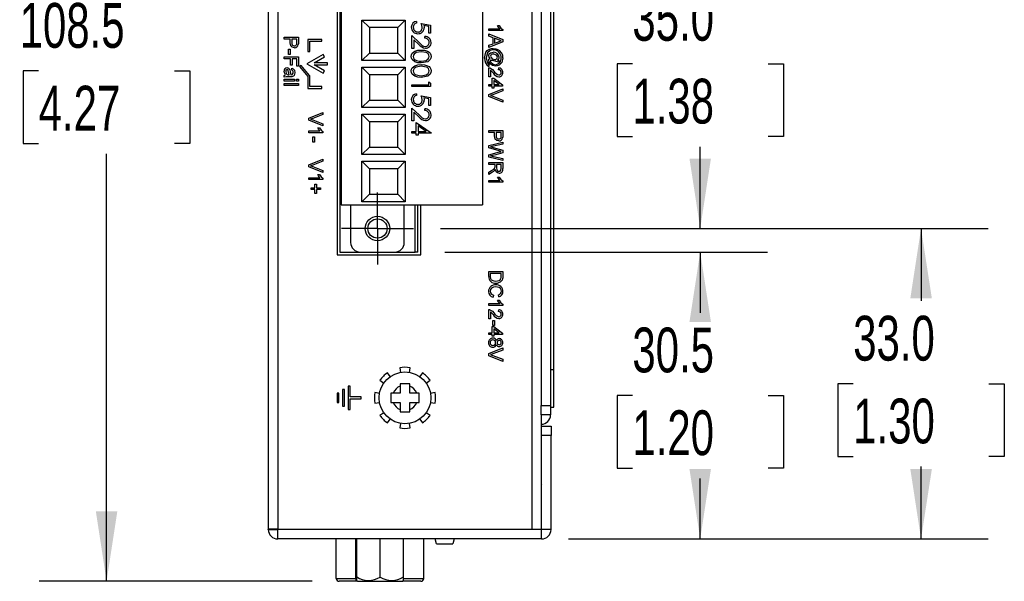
# Model space of a CAD drawing. Header units: millimetres. Extents: x 0 to 629, y 0 to 486.
# Tile 6 of 17: x 98 to 202, y 311 to 371. Entities that reach past the tile are written whole.
import ezdxf

# ---------------------------------------------------------------- set-up
doc = ezdxf.new("R2010")
doc.units = ezdxf.units.MM
doc.header["$LTSCALE"] = 2.25
doc.linetypes.add('CENTERX2', pattern=[20.32, 12.7, -2.54, 2.54, -2.54])
doc.layers.add('CENTER', color=40, linetype='CENTERX2')
doc.layers.add('DIMENSIONS', color=140, linetype='Continuous', lineweight=25)
doc.styles.add('SLDTEXTSTYLE0', font='TXT', dxfattribs={"width": 0.7})
doc.dimstyles.new('SLDDIMSTYLE1', dxfattribs={"dimtxt": 4.855518, "dimasz": 7.4295, "dimexe": 0, "dimexo": 0.0625, "dimgap": 1.213879, "dimtad": 0, "dimtih": 1, "dimtoh": 1, "dimrnd": 1e-09, "dimzin": 4, "dimdsep": 46, "dimtxsty": 'SLDTEXTSTYLE0', "dimsah": 1, "dimcen": 0.09, "dimadec": 0, "dimazin": 1, "dimtfac": 1, "dimtofl": 0, "dimtmove": 0, "dimatfit": 3, "dimfxl": 0, "dimfrac": 2, "dimtolj": 1, "dimtzin": 12, "dimarcsym": 0})
doc.dimstyles.new('SLDDIMSTYLE4', dxfattribs={"dimtxt": 4.855518, "dimasz": 7.4295, "dimexe": 0, "dimexo": 0.0625, "dimgap": 1.213879, "dimtad": 0, "dimtih": 1, "dimtoh": 1, "dimrnd": 1e-09, "dimzin": 12, "dimdsep": 46, "dimtxsty": 'SLDTEXTSTYLE0', "dimsah": 1, "dimcen": 0.09, "dimadec": 0, "dimazin": 3, "dimtfac": 1, "dimtofl": 0, "dimtmove": 0, "dimatfit": 3, "dimfxl": 0, "dimfrac": 2, "dimtolj": 1, "dimtzin": 12, "dimarcsym": 0})

# ---------------------------------------------------------------- blocks, each defined once
blk = doc.blocks.new('_D_17')
at = {"layer": 'DIMENSIONS'}
for p, q in [((121.14, 419.35), (99.66, 419.35)), ((106.81, 419.35), (106.81, 373.9)), ((99.59, 365.1), (97.96, 365.1)), ((97.96, 365.1), (97.96, 357.38)), ((114.02, 365.1), (115.65, 365.1)), ((115.65, 365.1), (115.65, 357.38)), ((97.96, 357.38), (99.59, 357.38)), ((115.65, 357.38), (114.02, 357.38)), ((106.81, 310.85), (106.81, 356.29)), ((128.67, 310.85), (99.66, 310.85))]:
    blk.add_line(p, q, dxfattribs=at)
for points in [[(106.81, 419.35), (105.67, 411.92), (107.95, 411.92)], [(106.81, 310.85), (107.95, 318.28), (105.67, 318.28)]]:
    blk.add_solid(points, dxfattribs=at)
at = {"layer": 'DIMENSIONS', "char_height": 4.762, "attachment_point": 1, "style": 'SLDTEXTSTYLE0'}
for s, insert in [('108.5', (97.57, 372.32)), ('4.27', (99.59, 363.52))]:
    blk.add_mtext(s, dxfattribs=dict(at, insert=insert))
blk = doc.blocks.new('_D_19')
at = {"layer": 'DIMENSIONS'}
for p, q in [((142.76, 345.85), (177.05, 345.85)), ((169.9, 345.85), (169.9, 339.4)), ((162.69, 330.6), (161.06, 330.6)), ((161.06, 330.6), (161.06, 322.88)), ((177.12, 330.6), (178.75, 330.6)), ((178.75, 330.6), (178.75, 322.88)), ((161.06, 322.88), (162.69, 322.88)), ((178.75, 322.88), (177.12, 322.88)), ((169.9, 315.35), (169.9, 321.79)), ((155.91, 315.35), (177.05, 315.35))]:
    blk.add_line(p, q, dxfattribs=at)
for points in [[(169.9, 345.85), (168.76, 338.42), (171.04, 338.42)], [(169.9, 315.35), (171.04, 322.78), (168.76, 322.78)]]:
    blk.add_solid(points, dxfattribs=at)
at = {"layer": 'DIMENSIONS', "char_height": 4.762, "attachment_point": 1, "style": 'SLDTEXTSTYLE0'}
for s, insert in [('30.5', (162.69, 337.82)), ('1.20', (162.69, 329.02))]:
    blk.add_mtext(s, dxfattribs=dict(at, insert=insert))
blk = doc.blocks.new('_D_20')
at = {"layer": 'DIMENSIONS'}
for p, q in [((142.3, 383.35), (177.05, 383.35)), ((169.9, 383.35), (169.9, 374.65)), ((162.69, 365.85), (161.06, 365.85)), ((161.06, 365.85), (161.06, 358.13)), ((177.12, 365.85), (178.75, 365.85)), ((178.75, 365.85), (178.75, 358.13)), ((161.06, 358.13), (162.69, 358.13)), ((178.75, 358.13), (177.12, 358.13)), ((169.9, 348.35), (169.9, 357.04)), ((142.3, 348.35), (177.05, 348.35))]:
    blk.add_line(p, q, dxfattribs=at)
for points in [[(169.9, 383.35), (168.76, 375.92), (171.04, 375.92)], [(169.9, 348.35), (171.04, 355.78), (168.76, 355.78)]]:
    blk.add_solid(points, dxfattribs=at)
at = {"layer": 'DIMENSIONS', "char_height": 4.762, "attachment_point": 1, "style": 'SLDTEXTSTYLE0'}
for s, insert in [('35.0', (162.69, 373.07)), ('1.38', (162.69, 364.27))]:
    blk.add_mtext(s, dxfattribs=dict(at, insert=insert))
blk = doc.blocks.new('_D_21')
at = {"layer": 'DIMENSIONS'}
for p, q in [((142.3, 348.35), (200.52, 348.35)), ((193.37, 348.35), (193.37, 340.65)), ((186.16, 331.85), (184.53, 331.85)), ((184.53, 331.85), (184.53, 324.13)), ((200.59, 331.85), (202.22, 331.85)), ((202.22, 331.85), (202.22, 324.13)), ((184.53, 324.13), (186.16, 324.13)), ((202.22, 324.13), (200.59, 324.13)), ((193.37, 315.35), (193.37, 323.04)), ((155.91, 315.35), (200.52, 315.35))]:
    blk.add_line(p, q, dxfattribs=at)
for points in [[(193.37, 348.35), (192.23, 340.92), (194.52, 340.92)], [(193.37, 315.35), (194.52, 322.78), (192.23, 322.78)]]:
    blk.add_solid(points, dxfattribs=at)
at = {"layer": 'DIMENSIONS', "char_height": 4.762, "attachment_point": 1, "style": 'SLDTEXTSTYLE0'}
for s, insert in [('33.0', (186.16, 339.07)), ('1.30', (186.16, 330.27))]:
    blk.add_mtext(s, dxfattribs=dict(at, insert=insert))
blk = doc.blocks.new('SW_CENTERMARKSYMBOL_11')
at = {"layer": 'CENTER', "color": 0}
for p, q in [((0, 2.54), (0, 3.84)), ((0, 0), (0, 2.54)), ((-2.54, 0), (-3.84, 0)), ((0, 0), (-2.54, 0)), ((0, 0), (0, -2.54)), ((0, 0), (2.54, 0)), ((2.54, 0), (3.84, 0)), ((0, -2.54), (0, -3.84))]:
    blk.add_line(p, q, dxfattribs=at)

msp = doc.modelspace()

# ---------------------------------------------------------------- linework, layer by layer
for p, q in [((153.999, 409.348), (153.999, 329.548)), ((154.349, 333.348), (154.349, 403.848)), ((123.999, 397.148), (123.999, 316.398)), ((124.999, 388.098), (124.999, 316.398)), ((152.999, 388.098), (152.999, 329.548)), ((131.299, 386.548), (131.299, 345.548)), ((151.999, 387.098), (151.999, 316.398)), ((131.599, 385.848), (131.599, 345.848)), ((131.749, 380.848), (131.749, 350.848)), ((146.749, 380.848), (146.749, 350.848)), ((133.949, 370.498), (138.549, 370.498)), ((133.949, 366.198), (133.949, 370.498)), ((133.949, 370.498), (134.749, 369.698)), ((137.749, 369.698), (138.549, 370.498)), ((138.549, 370.498), (138.549, 366.198)), ((137.749, 369.698), (134.749, 369.698)), ((134.749, 369.698), (134.749, 366.998)), ((137.749, 366.998), (137.749, 369.698)), ((139.762, 370.361), (139.762, 370.181)), ((140.249, 370.156), (141.249, 369.951)), ((141.044, 369.81), (140.518, 369.918)), ((141.044, 369.13), (141.044, 369.81)), ((141.249, 369.951), (141.249, 369.13)), ((147.419, 369.571), (148.588, 369.571)), ((147.419, 369.379), (147.419, 369.571)), ((148.367, 369.917), (148.544, 369.917)), ((148.919, 369.503), (148.919, 369.379)), ((125.699, 368.675), (127.199, 368.675)), ((125.699, 368.464), (125.699, 368.675)), ((126.314, 368.464), (125.699, 368.464)), ((126.314, 368.096), (126.314, 368.464)), ((126.487, 368.464), (126.487, 368.102)), ((127.026, 368.464), (126.487, 368.464)), ((127.026, 368.105), (127.026, 368.464)), ((127.199, 368.675), (127.199, 368.124)), ((129.699, 368.448), (128.199, 368.448)), ((128.199, 368.448), (128.199, 367.148)), ((129.699, 368.248), (129.699, 368.448)), ((139.249, 368.848), (140.077, 368.073)), ((139.249, 367.489), (139.249, 368.848)), ((139.454, 368.42), (139.454, 367.489)), ((139.988, 367.919), (139.454, 368.42)), ((140.634, 368.592), (140.634, 368.771)), ((141.249, 369.13), (141.044, 369.13)), ((148.919, 369.379), (147.419, 369.379)), ((147.419, 369.026), (148.919, 368.431)), ((147.419, 368.802), (147.419, 369.026)), ((147.881, 368.631), (147.419, 368.802)), ((147.881, 367.992), (147.881, 368.631)), ((148.054, 368.568), (148.054, 368.056)), ((148.469, 368.414), (148.054, 368.568)), ((148.919, 368.431), (148.919, 368.192)), ((126.141, 367.406), (126.314, 367.406)), ((126.141, 366.848), (126.141, 367.406)), ((126.314, 367.406), (126.314, 366.848)), ((128.399, 367.148), (128.399, 368.248)), ((128.399, 368.248), (129.699, 368.248)), ((139.454, 367.489), (139.249, 367.489)), ((148.919, 368.192), (147.419, 367.597)), ((147.419, 367.821), (147.881, 367.992)), ((147.419, 367.597), (147.419, 367.821)), ((148.054, 368.056), (148.448, 368.201)), ((125.699, 366.598), (127.199, 366.598)), ((125.699, 366.387), (125.699, 366.598)), ((126.372, 366.387), (125.699, 366.387)), ((126.314, 366.848), (126.141, 366.848)), ((126.372, 365.714), (126.372, 366.387)), ((126.545, 366.387), (126.545, 365.714)), ((127.026, 366.387), (126.545, 366.387)), ((127.026, 365.598), (127.026, 366.387)), ((127.199, 366.598), (127.199, 365.598)), ((129.831, 366.848), (128.099, 365.848)), ((128.199, 367.148), (128.399, 367.148)), ((128.872, 365.948), (129.981, 366.588)), ((129.981, 366.588), (129.831, 366.848)), ((133.949, 366.198), (134.749, 366.998)), ((134.749, 366.998), (137.749, 366.998)), ((137.749, 366.998), (138.549, 366.198)), ((148.346, 366.26), (148.515, 366.225)), ((126.545, 365.714), (126.372, 365.714)), ((126.468, 365.214), (126.487, 365.406)), ((127.199, 365.598), (127.026, 365.598)), ((127.476, 365.685), (127.322, 365.556)), ((127.322, 365.556), (128.199, 364.512)), ((128.376, 364.612), (127.476, 365.685)), ((128.099, 365.848), (129.831, 364.848)), ((130.299, 365.948), (128.872, 365.948)), ((129.981, 365.108), (128.872, 365.748)), ((128.872, 365.748), (130.299, 365.748)), ((130.299, 365.748), (130.299, 365.948)), ((138.549, 366.198), (133.949, 366.198)), ((133.949, 365.498), (138.549, 365.498)), ((133.949, 361.198), (133.949, 365.498)), ((133.949, 365.498), (134.749, 364.698)), ((137.749, 364.698), (138.549, 365.498)), ((138.549, 365.498), (138.549, 361.198)), ((147.419, 364.456), (147.419, 365.437)), ((147.438, 365.764), (147.438, 365.571)), ((148.515, 366.033), (147.821, 366.192)), ((148.477, 365.225), (148.496, 365.417)), ((148.515, 366.225), (148.515, 366.033)), ((125.699, 364.425), (125.699, 364.617)), ((125.699, 364.214), (126.795, 364.214)), ((125.699, 364.021), (125.699, 364.214)), ((126.162, 364.695), (126.218, 364.694)), ((126.41, 364.483), (126.175, 364.483)), ((126.795, 364.214), (126.795, 364.021)), ((127.007, 364.214), (127.199, 364.214)), ((127.007, 364.021), (127.007, 364.214)), ((127.199, 364.214), (127.199, 364.021)), ((128.199, 364.512), (128.199, 363.248)), ((128.399, 364.585), (128.376, 364.612)), ((128.399, 363.448), (128.399, 364.585)), ((129.831, 364.848), (129.981, 365.108)), ((134.749, 364.698), (134.749, 361.998)), ((137.749, 364.698), (134.749, 364.698)), ((137.749, 361.998), (137.749, 364.698)), ((147.611, 364.456), (147.419, 364.456)), ((147.611, 365.19), (147.611, 364.456)), ((147.784, 364.321), (147.977, 364.321)), ((147.784, 363.667), (147.784, 364.321)), ((147.977, 364.321), (148.9, 363.61)), ((126.795, 364.021), (125.699, 364.021)), ((125.699, 363.752), (127.199, 363.752)), ((125.699, 363.56), (125.699, 363.752)), ((127.199, 363.56), (125.699, 363.56)), ((127.199, 364.021), (127.007, 364.021)), ((127.199, 363.752), (127.199, 363.56)), ((128.199, 363.248), (129.699, 363.248)), ((129.699, 363.448), (128.399, 363.448)), ((129.699, 363.248), (129.699, 363.448)), ((139.249, 363.617), (141.044, 363.617)), ((139.249, 363.438), (139.249, 363.617)), ((141.249, 363.438), (139.249, 363.438)), ((141.044, 363.617), (141.044, 363.925)), ((141.044, 363.925), (141.249, 363.808)), ((141.249, 363.808), (141.249, 363.438)), ((147.419, 363.667), (147.784, 363.667)), ((147.419, 363.475), (147.419, 363.667)), ((147.784, 363.475), (147.419, 363.475)), ((147.419, 362.599), (148.919, 363.204)), ((147.784, 363.283), (147.784, 363.475)), ((147.977, 363.283), (147.784, 363.283)), ((148.517, 363.667), (147.977, 364.084)), ((147.977, 364.084), (147.977, 363.667)), ((147.977, 363.667), (148.517, 363.667)), ((147.977, 363.475), (147.977, 363.283)), ((148.9, 363.475), (147.977, 363.475)), ((148.9, 363.61), (148.9, 363.475)), ((148.919, 363.204), (148.919, 362.975)), ((139.762, 362.669), (139.762, 362.489)), ((140.249, 362.464), (141.249, 362.258)), ((141.044, 362.118), (140.518, 362.226)), ((141.044, 361.438), (141.044, 362.118)), ((141.249, 362.258), (141.249, 361.438)), ((147.419, 362.37), (147.419, 362.599)), ((148.919, 361.765), (147.419, 362.37)), ((148.919, 362.975), (147.844, 362.567)), ((147.844, 362.403), (148.919, 361.994)), ((133.949, 361.198), (134.749, 361.998)), ((138.549, 361.198), (133.949, 361.198)), ((134.749, 361.998), (137.749, 361.998)), ((137.749, 361.998), (138.549, 361.198)), ((139.249, 361.156), (140.077, 360.38)), ((139.249, 359.797), (139.249, 361.156)), ((140.634, 360.899), (140.634, 361.079)), ((141.249, 361.438), (141.044, 361.438)), ((148.919, 361.994), (148.919, 361.765)), ((128.299, 360.088), (129.799, 360.693)), ((128.299, 359.859), (128.299, 360.088)), ((129.799, 360.464), (128.724, 360.055)), ((129.799, 360.693), (129.799, 360.464)), ((133.949, 360.498), (138.549, 360.498)), ((133.949, 356.198), (133.949, 360.498)), ((133.949, 360.498), (134.749, 359.698)), ((137.749, 359.698), (138.549, 360.498)), ((138.549, 360.498), (138.549, 356.198)), ((139.454, 360.728), (139.454, 359.797)), ((139.988, 360.227), (139.454, 360.728)), ((129.799, 359.254), (128.299, 359.859)), ((128.724, 359.892), (129.799, 359.483)), ((129.247, 359.06), (129.424, 359.06)), ((129.799, 359.483), (129.799, 359.254)), ((134.749, 359.698), (134.749, 356.998)), ((137.749, 359.698), (134.749, 359.698)), ((137.749, 356.998), (137.749, 359.698)), ((139.454, 359.797), (139.249, 359.797)), ((139.711, 358.669), (139.711, 359.617)), ((139.711, 359.617), (141.3, 358.526)), ((140.784, 358.669), (139.916, 359.265)), ((139.916, 359.265), (139.916, 358.669)), ((128.299, 358.714), (129.468, 358.714)), ((128.299, 358.521), (128.299, 358.714)), ((129.799, 358.521), (128.299, 358.521)), ((128.741, 358.079), (128.914, 358.079)), ((128.741, 357.521), (128.741, 358.079)), ((128.914, 358.079), (128.914, 357.521)), ((129.799, 358.645), (129.799, 358.521)), ((139.249, 358.669), (139.711, 358.669)), ((139.249, 358.489), (139.249, 358.669)), ((139.711, 358.489), (139.249, 358.489)), ((139.711, 358.258), (139.711, 358.489)), ((139.916, 358.258), (139.711, 358.258)), ((139.916, 358.669), (140.784, 358.669)), ((139.916, 358.489), (139.916, 358.258)), ((141.3, 358.489), (139.916, 358.489)), ((141.3, 358.526), (141.3, 358.489)), ((147.419, 358.775), (148.919, 358.775)), ((147.419, 358.564), (147.419, 358.775)), ((148.034, 358.564), (147.419, 358.564)), ((148.034, 358.196), (148.034, 358.564)), ((148.207, 358.564), (148.207, 358.202)), ((148.746, 358.564), (148.207, 358.564)), ((148.746, 358.205), (148.746, 358.564)), ((148.919, 358.775), (148.919, 358.224)), ((128.914, 357.521), (128.741, 357.521)), ((133.949, 356.198), (134.749, 356.998)), ((134.749, 356.998), (137.749, 356.998)), ((137.749, 356.998), (138.549, 356.198)), ((147.419, 357.167), (148.919, 357.544)), ((147.419, 356.916), (147.419, 357.167)), ((148.541, 356.591), (147.419, 356.916)), ((147.895, 356.957), (148.919, 356.661)), ((148.919, 357.326), (147.932, 357.103)), ((148.919, 357.544), (148.919, 357.326)), ((138.549, 356.198), (133.949, 356.198)), ((147.419, 356.174), (148.565, 356.488)), ((147.419, 355.942), (147.419, 356.174)), ((148.919, 355.564), (147.419, 355.942)), ((147.938, 356.003), (148.919, 355.782)), ((148.919, 356.407), (148.167, 356.192)), ((148.919, 356.661), (148.919, 356.407)), ((128.299, 355.126), (129.799, 355.731)), ((128.299, 354.897), (128.299, 355.126)), ((129.799, 354.292), (128.299, 354.897)), ((129.799, 355.502), (128.724, 355.094)), ((128.724, 354.93), (129.799, 354.521)), ((129.799, 355.731), (129.799, 355.502)), ((133.949, 355.498), (138.549, 355.498)), ((133.949, 351.198), (133.949, 355.498)), ((133.949, 355.498), (134.749, 354.698)), ((137.749, 354.698), (138.549, 355.498)), ((138.549, 355.498), (138.549, 351.198)), ((147.419, 355.371), (148.919, 355.371)), ((147.419, 355.16), (147.419, 355.371)), ((148.092, 355.16), (147.419, 355.16)), ((148.092, 354.943), (148.092, 355.16)), ((148.265, 355.16), (148.265, 354.758)), ((148.746, 355.16), (148.265, 355.16)), ((148.746, 354.713), (148.746, 355.16)), ((148.919, 355.782), (148.919, 355.564)), ((148.919, 355.371), (148.919, 354.72)), ((128.299, 353.752), (129.468, 353.752)), ((128.299, 353.56), (128.299, 353.752)), ((129.247, 354.098), (129.424, 354.098)), ((129.799, 354.521), (129.799, 354.292)), ((137.749, 354.698), (134.749, 354.698)), ((134.749, 354.698), (134.749, 351.998)), ((137.749, 351.998), (137.749, 354.698)), ((147.419, 354.337), (147.736, 354.524)), ((147.833, 354.341), (147.419, 354.094)), ((147.419, 354.094), (147.419, 354.337)), ((148.367, 353.814), (148.544, 353.814)), ((129.799, 353.56), (128.299, 353.56)), ((128.549, 352.656), (128.953, 352.656)), ((128.549, 352.483), (128.549, 352.656)), ((128.953, 353.06), (129.126, 353.06)), ((128.953, 352.656), (128.953, 353.06)), ((129.126, 353.06), (129.126, 352.656)), ((129.126, 352.656), (129.53, 352.656)), ((129.53, 352.656), (129.53, 352.483)), ((129.799, 353.683), (129.799, 353.56)), ((147.419, 353.467), (148.588, 353.467)), ((147.419, 353.275), (147.419, 353.467)), ((148.919, 353.275), (147.419, 353.275)), ((148.919, 353.399), (148.919, 353.275)), ((128.953, 352.483), (128.549, 352.483)), ((128.953, 352.079), (128.953, 352.483)), ((129.126, 352.079), (128.953, 352.079)), ((129.126, 352.483), (129.126, 352.079)), ((129.53, 352.483), (129.126, 352.483)), ((133.949, 351.198), (134.749, 351.998)), ((134.749, 351.998), (137.749, 351.998)), ((137.749, 351.998), (138.549, 351.198)), ((131.749, 350.848), (146.749, 350.848)), ((132.749, 350.848), (132.749, 346.848)), ((138.549, 351.198), (133.949, 351.198)), ((138.449, 346.848), (138.449, 350.848)), ((139.599, 345.848), (139.599, 350.848)), ((139.899, 345.848), (139.899, 350.848)), ((140.219, 345.548), (140.219, 350.848)), ((131.299, 345.548), (140.219, 345.548)), ((131.599, 345.848), (133.749, 345.848)), ((133.749, 345.848), (137.449, 345.848)), ((137.449, 345.848), (139.599, 345.848)), ((139.899, 345.848), (139.599, 345.848)), ((147.419, 343.775), (148.919, 343.775)), ((147.419, 343.238), (147.419, 343.775)), ((147.592, 343.564), (147.592, 343.254)), ((148.746, 343.564), (147.592, 343.564)), ((148.746, 343.259), (148.746, 343.564)), ((148.919, 343.775), (148.919, 343.262)), ((147.948, 341.256), (147.899, 341.044)), ((148.502, 341.083), (148.457, 341.294)), ((147.419, 340.371), (148.588, 340.371)), ((147.419, 340.179), (147.419, 340.371)), ((148.919, 340.179), (147.419, 340.179)), ((148.367, 340.717), (148.544, 340.717)), ((148.919, 340.303), (148.919, 340.179)), ((147.419, 338.756), (147.419, 339.737)), ((147.611, 339.49), (147.611, 338.756)), ((148.477, 339.525), (148.496, 339.717)), ((147.611, 338.756), (147.419, 338.756)), ((147.861, 338.583), (148.034, 338.583)), ((147.861, 338.025), (147.861, 338.583)), ((148.034, 338.025), (147.861, 338.025)), ((148.034, 338.583), (148.034, 338.025)), ((147.419, 337.275), (147.784, 337.275)), ((147.419, 337.083), (147.419, 337.275)), ((147.784, 337.083), (147.419, 337.083)), ((147.784, 337.929), (147.977, 337.929)), ((147.784, 337.275), (147.784, 337.929)), ((147.784, 336.89), (147.784, 337.083)), ((147.977, 337.929), (148.9, 337.217)), ((148.517, 337.275), (147.977, 337.692)), ((147.977, 337.692), (147.977, 337.275)), ((147.977, 337.275), (148.517, 337.275)), ((147.977, 337.083), (147.977, 336.89)), ((148.9, 337.083), (147.977, 337.083)), ((148.9, 337.217), (148.9, 337.083)), ((147.977, 336.89), (147.784, 336.89)), ((147.419, 335.053), (148.919, 335.658)), ((147.419, 334.824), (147.419, 335.053)), ((148.919, 335.429), (147.844, 335.021)), ((148.919, 335.658), (148.919, 335.429)), ((148.919, 334.219), (147.419, 334.824)), ((147.844, 334.857), (148.919, 334.448)), ((148.919, 334.448), (148.919, 334.219)), ((136.947, 332.601), (136.66, 333.01)), ((137.96, 333.549), (138.046, 333.056)), ((139.002, 333.056), (139.088, 333.549)), ((140.388, 333.01), (140.101, 332.601)), ((153.999, 333.348), (154.349, 333.348)), ((154.349, 329.348), (154.349, 333.348)), ((135.862, 332.212), (136.271, 331.925)), ((139.024, 331.848), (138.024, 331.848)), ((138.024, 331.848), (138.024, 331.602)), ((139.024, 331.602), (139.024, 331.848)), ((140.777, 331.925), (141.186, 332.212)), ((131.499, 330.848), (131.299, 330.848)), ((131.299, 330.848), (131.299, 329.848)), ((131.499, 329.848), (131.499, 330.848)), ((132.099, 331.223), (131.899, 331.223)), ((131.899, 331.223), (131.899, 329.473)), ((132.099, 329.473), (132.099, 331.223)), ((132.699, 331.598), (132.499, 331.598)), ((132.499, 331.598), (132.499, 329.098)), ((132.699, 330.448), (132.699, 331.598)), ((135.816, 330.826), (135.323, 330.913)), ((137.27, 330.848), (137.024, 330.848)), ((137.024, 330.848), (137.024, 329.848)), ((138.024, 330.848), (137.27, 330.848)), ((138.024, 331.602), (138.024, 330.848)), ((139.024, 330.848), (139.024, 331.602)), ((139.778, 330.848), (139.024, 330.848)), ((140.024, 330.848), (139.778, 330.848)), ((140.024, 329.848), (140.024, 330.848)), ((141.725, 330.913), (141.232, 330.826)), ((131.299, 329.848), (131.499, 329.848)), ((133.849, 330.448), (132.699, 330.448)), ((132.699, 329.098), (132.699, 330.248)), ((132.699, 330.248), (133.849, 330.248)), ((133.849, 330.248), (133.849, 330.448)), ((135.323, 329.784), (135.816, 329.871)), ((137.024, 329.848), (137.27, 329.848)), ((137.27, 329.848), (138.024, 329.848)), ((138.024, 329.848), (138.024, 329.094)), ((139.024, 329.094), (139.024, 329.848)), ((139.024, 329.848), (139.778, 329.848)), ((139.778, 329.848), (140.024, 329.848)), ((141.232, 329.871), (141.725, 329.784)), ((131.899, 329.473), (132.099, 329.473)), ((132.499, 329.098), (132.699, 329.098)), ((136.271, 328.771), (135.862, 328.484)), ((138.024, 329.094), (138.024, 328.848)), ((138.024, 328.848), (139.024, 328.848)), ((139.024, 328.848), (139.024, 329.094)), ((141.186, 328.484), (140.777, 328.771)), ((152.999, 329.548), (153.999, 329.548)), ((152.999, 328.548), (152.999, 329.548)), ((153.999, 329.548), (153.999, 328.548)), ((153.999, 329.348), (154.349, 329.348)), ((136.66, 327.686), (136.947, 328.095)), ((138.046, 327.64), (137.96, 327.148)), ((139.088, 327.148), (139.002, 327.64)), ((140.101, 328.095), (140.388, 327.686)), ((152.999, 328.548), (152.999, 316.398)), ((153.999, 328.548), (152.999, 328.548)), ((153.049, 327.348), (154.049, 327.348)), ((153.049, 326.348), (153.049, 327.348)), ((154.049, 327.348), (154.049, 326.348)), ((154.049, 326.348), (153.049, 326.348)), ((153.049, 316.348), (153.049, 326.348)), ((154.049, 316.348), (154.049, 326.348)), ((153.049, 324.548), (152.999, 324.498)), ((152.999, 321.198), (153.049, 321.148)), ((124.999, 316.398), (123.999, 316.398)), ((123.999, 316.348), (123.999, 316.398)), ((123.999, 316.348), (124.999, 316.348)), ((124.999, 316.398), (151.999, 316.398)), ((124.999, 316.348), (124.999, 316.398)), ((124.999, 315.348), (124.999, 316.348)), ((153.049, 316.348), (124.999, 316.348)), ((151.999, 316.398), (152.999, 316.398)), ((152.999, 316.348), (152.999, 316.398)), ((154.049, 316.348), (153.049, 316.348)), ((153.049, 315.348), (153.049, 316.348)), ((153.049, 315.348), (124.999, 315.348)), ((131.224, 311.148), (131.224, 315.348)), ((133.29, 311.148), (133.29, 315.348)), ((133.394, 311.32), (133.394, 315.348)), ((135.874, 311.296), (135.874, 315.348)), ((138.354, 311.32), (138.354, 315.348)), ((140.524, 311.148), (140.524, 315.348)), ((141.883, 314.848), (141.749, 315.348)), ((143.749, 315.348), (143.615, 314.848)), ((141.883, 314.848), (143.615, 314.848)), ((131.224, 311.148), (133.29, 311.148)), ((133.342, 310.848), (131.524, 310.848)), ((133.29, 311.148), (133.394, 311.148)), ((133.474, 310.848), (133.342, 310.848)), ((133.394, 310.938), (133.394, 311.32)), ((133.394, 310.928), (133.474, 310.848)), ((133.474, 310.848), (138.274, 310.848)), ((138.274, 310.848), (138.354, 310.928)), ((140.224, 310.848), (138.274, 310.848)), ((138.354, 310.938), (138.354, 311.32)), ((138.356, 311.148), (140.524, 311.148))]:
    msp.add_line(p, q)
at = {"flags": 128}
for points in [[(140.352, 369.715), (140.313, 369.966), (140.249, 370.156)], [(140.518, 369.918), (140.548, 369.788), (140.557, 369.683)], [(148.588, 369.571), (148.449, 369.756), (148.367, 369.917)], [(148.544, 369.917), (148.723, 369.655), (148.919, 369.503)], [(148.746, 368.312), (148.587, 368.36), (148.469, 368.414)], [(126.768, 367.56), (126.55, 367.607), (126.384, 367.753), (126.314, 368.096)], [(127.013, 367.933), (127.024, 368.029), (127.026, 368.105)], [(127.199, 368.124), (127.196, 367.999), (127.185, 367.902)], [(139.198, 366.641), (139.223, 366.814), (139.298, 366.971), (139.564, 367.192), (139.899, 367.288), (140.248, 367.31)], [(140.248, 367.31), (140.598, 367.289), (140.934, 367.194), (141.081, 367.1), (141.199, 366.971), (141.275, 366.814), (141.3, 366.641)], [(146.977, 366.467), (147.118, 367.077), (147.272, 367.272), (147.478, 367.409)], [(147.912, 367.34), (147.561, 367.265), (147.299, 367.021), (147.169, 366.473)], [(147.478, 367.409), (147.707, 367.478), (147.894, 367.494)], [(147.894, 367.494), (148.165, 367.462), (148.368, 367.392)], [(148.448, 368.201), (148.615, 368.263), (148.746, 368.312)], [(140.248, 365.951), (139.897, 365.975), (139.562, 366.08), (139.298, 366.308), (139.223, 366.467), (139.198, 366.641)], [(140.249, 367.13), (139.709, 367.053), (139.492, 366.89), (139.427, 366.77), (139.403, 366.635)], [(141.3, 366.641), (141.275, 366.467), (141.2, 366.308), (140.935, 366.081), (140.248, 365.951)], [(141.095, 366.635), (141.072, 366.77), (141.006, 366.89), (140.909, 366.986), (140.789, 367.053), (140.249, 367.13)], [(140.249, 366.13), (140.787, 366.219), (141.005, 366.38), (141.071, 366.5), (141.095, 366.635)], [(147.169, 366.473), (147.242, 366.043), (147.438, 365.764)], [(147.419, 366.726), (147.471, 366.899), (147.604, 367.021), (147.88, 367.09)], [(147.589, 366.417), (147.46, 366.573), (147.419, 366.726)], [(147.419, 366.221), (147.44, 366.334), (147.465, 366.371), (147.502, 366.398)], [(147.502, 366.398), (147.55, 366.412), (147.589, 366.417)], [(147.611, 366.685), (147.673, 366.517), (147.806, 366.397), (148.078, 366.321)], [(148.342, 366.552), (148.315, 366.666), (148.242, 366.759), (148.146, 366.827), (147.879, 366.898)], [(148.938, 366.482), (148.814, 365.988), (148.528, 365.709)], [(126, 365.233), (125.948, 365.222), (125.905, 365.191), (125.875, 365.146), (125.853, 365.022)], [(126.158, 364.984), (126.125, 365.143), (126.105, 365.179), (126.076, 365.207), (126.04, 365.226), (126, 365.233)], [(126.487, 365.406), (126.655, 365.335), (126.765, 365.191), (126.814, 364.909)], [(139.198, 365.103), (139.223, 365.275), (139.298, 365.432), (139.564, 365.654), (139.899, 365.75), (140.248, 365.771)], [(140.249, 365.592), (139.709, 365.515), (139.492, 365.352), (139.427, 365.231), (139.403, 365.097)], [(139.746, 366.206), (140.025, 366.143), (140.249, 366.13)], [(140.248, 365.771), (140.598, 365.75), (140.934, 365.655), (141.081, 365.561), (141.199, 365.433), (141.275, 365.275), (141.3, 365.103)], [(141.095, 365.097), (141.072, 365.231), (141.006, 365.352), (140.909, 365.448), (140.789, 365.515), (140.249, 365.592)], [(147.624, 365.817), (147.465, 366.022), (147.419, 366.221)], [(147.419, 365.437), (147.495, 365.431), (147.552, 365.416)], [(147.552, 365.416), (147.816, 365.253), (147.98, 365.071)], [(147.592, 366.154), (147.617, 366.072), (147.652, 366.014)], [(148.147, 365.61), (147.834, 365.677), (147.624, 365.817)], [(147.652, 366.014), (147.891, 365.816), (148.131, 365.764)], [(147.821, 366.192), (147.731, 366.212), (147.66, 366.225)], [(148.528, 365.709), (148.321, 365.628), (148.147, 365.61)], [(125.834, 364.675), (125.71, 364.881), (125.68, 365.066)], [(125.699, 364.617), (125.771, 364.658), (125.834, 364.675)], [(126.175, 364.483), (125.904, 364.477), (125.699, 364.425)], [(125.853, 365.022), (125.902, 364.833), (126.01, 364.724)], [(126.01, 364.724), (126.094, 364.699), (126.162, 364.695)], [(126.218, 364.694), (126.178, 364.855), (126.158, 364.984)], [(126.301, 365.17), (126.318, 365.082), (126.328, 365.012)], [(126.328, 365.012), (126.356, 364.833), (126.391, 364.695)], [(126.391, 364.695), (126.416, 364.695), (126.436, 364.694)], [(126.574, 364.492), (126.482, 364.484), (126.41, 364.483)], [(126.436, 364.694), (126.525, 364.706), (126.583, 364.744)], [(126.814, 364.909), (126.756, 364.623), (126.681, 364.536), (126.574, 364.492)], [(126.583, 364.744), (126.633, 364.851), (126.641, 364.944)], [(140.248, 364.412), (139.897, 364.437), (139.562, 364.542), (139.298, 364.77), (139.223, 364.929), (139.198, 365.103)], [(139.746, 364.667), (140.025, 364.604), (140.249, 364.592)], [(141.3, 365.103), (141.275, 364.928), (141.2, 364.769), (140.935, 364.542), (140.248, 364.412)], [(140.249, 364.592), (140.787, 364.68), (141.005, 364.842), (141.071, 364.962), (141.095, 365.097)], [(140.352, 362.023), (140.313, 362.274), (140.249, 362.464)], [(140.518, 362.226), (140.548, 362.095), (140.557, 361.99)], [(147.844, 362.567), (147.709, 362.518), (147.602, 362.485)], [(147.602, 362.485), (147.738, 362.442), (147.844, 362.403)], [(128.724, 360.055), (128.589, 360.007), (128.482, 359.973)], [(128.482, 359.973), (128.618, 359.93), (128.724, 359.892)], [(129.468, 358.714), (129.329, 358.898), (129.247, 359.06)], [(129.424, 359.06), (129.603, 358.798), (129.799, 358.645)], [(148.488, 357.66), (148.27, 357.707), (148.104, 357.853), (148.034, 358.196)], [(148.733, 358.033), (148.744, 358.129), (148.746, 358.205)], [(148.919, 358.224), (148.916, 358.099), (148.905, 358.002)], [(147.932, 357.103), (147.762, 357.065), (147.629, 357.035)], [(147.629, 357.035), (147.778, 356.991), (147.895, 356.957)], [(148.167, 356.192), (147.867, 356.121), (147.629, 356.073)], [(147.629, 356.073), (147.802, 356.034), (147.938, 356.003)], [(148.738, 356.535), (148.628, 356.567), (148.541, 356.591)], [(148.565, 356.488), (148.662, 356.514), (148.738, 356.535)], [(128.724, 355.094), (128.589, 355.045), (128.482, 355.012)], [(128.482, 355.012), (128.618, 354.969), (128.724, 354.93)], [(148.085, 354.839), (148.091, 354.897), (148.092, 354.943)], [(148.265, 354.758), (148.275, 354.627), (148.326, 354.508), (148.409, 354.449), (148.51, 354.429)], [(129.468, 353.752), (129.329, 353.936), (129.247, 354.098)], [(129.424, 354.098), (129.603, 353.836), (129.799, 353.683)], [(148.037, 354.499), (147.929, 354.403), (147.833, 354.341)], [(148.111, 354.615), (148.074, 354.547), (148.037, 354.499)], [(148.515, 354.217), (148.344, 354.252), (148.207, 354.36), (148.111, 354.615)], [(148.588, 353.467), (148.449, 353.652), (148.367, 353.814)], [(148.51, 354.429), (148.623, 354.455), (148.708, 354.534), (148.746, 354.713)], [(148.544, 353.814), (148.723, 353.552), (148.919, 353.399)], [(147.592, 343.254), (147.615, 343.043), (147.698, 342.9)], [(148.715, 343.012), (148.742, 343.149), (148.746, 343.259)], [(148.919, 343.262), (148.914, 343.113), (148.897, 342.997)], [(147.698, 342.9), (147.955, 342.777), (148.18, 342.756)], [(148.18, 342.756), (148.524, 342.819), (148.637, 342.899), (148.715, 343.012)], [(148.897, 342.997), (148.851, 342.868), (148.79, 342.779)], [(148.181, 342.14), (147.941, 342.114), (147.723, 342.013), (147.611, 341.862), (147.573, 341.677)], [(147.573, 341.677), (147.605, 341.508), (147.705, 341.368), (147.948, 341.256)], [(148.765, 341.671), (148.743, 341.827), (148.666, 341.965), (148.543, 342.063), (148.181, 342.14)], [(148.588, 340.371), (148.449, 340.556), (148.367, 340.717)], [(148.544, 340.717), (148.723, 340.455), (148.919, 340.303)], [(147.419, 339.737), (147.495, 339.731), (147.552, 339.716)], [(147.552, 339.716), (147.816, 339.553), (147.98, 339.371)], [(147.844, 335.021), (147.709, 334.972), (147.602, 334.939)], [(147.602, 334.939), (147.738, 334.895), (147.844, 334.857)]]:
    msp.add_lwpolyline(points, dxfattribs=at)
for centre, radius in [((135.599, 348.348), 1.3), ((135.599, 348.348), 1.025), ((138.524, 330.348), 2.75)]:
    msp.add_circle(centre, radius)
for centre, radius, start, end in [((139.876, 369.731), 0.679, 178.36396, 272.22536), ((139.811, 369.75), 0.613, 94.56021, 179.93357), ((139.838, 369.753), 0.435, 100.0307, 181.69152), ((139.903, 369.733), 0.5, 179.11729, 270.83747), ((139.935, 369.674), 0.621, 266.95166, 0.83118), ((139.911, 369.675), 0.443, 269.91143, 5.15393), ((140.651, 368.122), 0.65, 359.75563, 91.49744), ((140.636, 368.132), 0.459, 359.49092, 90.26094), ((126.756, 368.045), 0.274, 168.08778, 271.29756), ((126.782, 368.016), 0.245, 265.26659, 340.22466), ((126.79, 367.958), 0.399, 266.82548, 351.87013), ((140.824, 368.563), 1.055, 217.60649, 263.55353), ((140.799, 368.557), 0.87, 213.87266, 262.77871), ((140.677, 368.113), 0.419, 271.75909, 2.12296), ((140.714, 368.101), 0.586, 269.18696, 1.7322), ((147.927, 366.521), 0.819, 357.88806, 91.06856), ((148.007, 366.532), 0.933, 356.91499, 67.20113), ((139.861, 366.65), 0.459, 181.85933, 255.47333), ((147.932, 366.393), 0.959, 175.56941, 238.96703), ((147.847, 366.663), 0.237, 82.34297, 174.81946), ((147.914, 366.462), 0.629, 9.44935, 93.10928), ((148.104, 366.557), 0.238, 263.5156, 358.78246), ((148.078, 366.432), 0.671, 274.54146, 5.07921), ((148.18, 366.574), 0.355, 297.91043, 358.64829), ((125.993, 365.109), 0.316, 90.63038, 187.74945), ((125.99, 365.108), 0.317, 11.29587, 90.04698), ((126.41, 364.986), 0.235, 349.60652, 75.74777), ((147.661, 366.156), 0.0694, 90.98344, 181.24376), ((148.486, 364.965), 0.261, 354.75615, 92.13409), ((148.478, 364.975), 0.443, 354.9981, 87.69746), ((139.861, 365.111), 0.459, 181.85933, 255.47333), ((146.511, 363.885), 1.706, 36.13405, 49.86673), ((148.626, 365.317), 0.851, 210.03583, 261.82559), ((148.677, 365.434), 0.786, 207.53399, 257.2144), ((148.494, 364.92), 0.253, 272.10261, 4.69287), ((148.501, 364.895), 0.42, 270.55571, 5.65149), ((139.811, 362.058), 0.613, 94.56021, 179.93357), ((139.838, 362.061), 0.435, 100.0307, 181.69152), ((139.876, 362.039), 0.679, 178.36396, 272.22536), ((139.903, 362.04), 0.5, 179.11729, 270.83747), ((139.935, 361.981), 0.621, 266.95166, 0.83118), ((139.911, 361.983), 0.443, 269.91143, 5.15393), ((140.651, 360.429), 0.65, 359.75563, 91.49744), ((140.824, 360.871), 1.055, 217.60649, 263.55353), ((140.799, 360.865), 0.87, 213.87266, 262.77871), ((140.636, 360.44), 0.459, 359.49092, 90.26094), ((140.677, 360.42), 0.419, 271.75909, 2.12296), ((140.714, 360.409), 0.586, 269.18696, 1.7322), ((148.476, 358.145), 0.274, 168.08778, 271.29756), ((148.502, 358.116), 0.245, 265.26659, 340.22466), ((148.51, 358.058), 0.399, 266.82548, 351.87013), ((147.551, 355.08), 0.586, 288.34861, 335.69654), ((148.515, 354.631), 0.414, 269.94544, 12.45168), ((133.749, 346.848), 1, 180, 270), ((137.449, 346.848), 1, 270, 0), ((148.078, 343.198), 0.661, 176.51327, 278.58318), ((148.098, 341.659), 0.698, 83.23525, 180.16862), ((148.238, 343.304), 0.762, 265.43973, 316.45828), ((148.25, 341.667), 0.689, 359.50259, 95.79199), ((148.006, 341.642), 0.607, 178.57582, 259.81904), ((148.389, 341.664), 0.376, 280.35544, 1.06574), ((148.367, 341.638), 0.571, 283.64244, 2.31343), ((146.511, 338.185), 1.706, 36.13405, 49.86673), ((148.626, 339.617), 0.851, 210.03583, 261.82559), ((148.677, 339.734), 0.786, 207.53399, 257.2144), ((148.486, 339.265), 0.261, 354.75615, 92.13409), ((148.478, 339.275), 0.443, 354.9981, 87.69746), ((148.494, 339.22), 0.253, 272.10261, 4.69287), ((148.501, 339.195), 0.42, 270.55571, 5.65149), ((147.852, 336.245), 0.454, 88.95811, 183.45476), ((147.853, 336.19), 0.454, 176.56689, 270.38247), ((147.85, 336.229), 0.277, 86.94759, 182.75631), ((147.844, 336.2), 0.272, 176.74434, 272.9549), ((147.871, 336.121), 0.385, 267.67264, 344.2335), ((147.872, 336.207), 0.278, 267.24481, 2.99098), ((147.882, 336.33), 0.369, 13.09321, 93.34071), ((147.878, 336.234), 0.272, 357.34313, 92.89863), ((148.536, 336.336), 0.305, 89.19563, 165.25943), ((148.532, 336.095), 0.301, 195.12092, 270.70976), ((148.534, 336.236), 0.212, 88.35283, 185.6287), ((148.529, 336.194), 0.208, 174.10372, 270.38375), ((148.533, 336.201), 0.214, 269.48729, 4.5264), ((148.528, 336.186), 0.392, 271.1076, 4.89116), ((148.537, 336.238), 0.21, 354.3304, 89.21392), ((148.532, 336.252), 0.388, 355.22678, 88.70241), ((138.524, 330.348), 3.25, 125, 145), ((138.524, 330.348), 3.25, 80, 100), ((138.524, 330.348), 3.25, 35, 55), ((138.524, 330.348), 3.25, 170, 190), ((138.524, 330.348), 1.35, 111.73846, 158.26154), ((138.524, 330.348), 1.35, 21.73846, 68.26154), ((138.524, 330.348), 3.25, 350, 10), ((138.524, 330.348), 1.35, 201.73846, 248.26154), ((138.524, 330.348), 1.35, 291.73846, 338.26154), ((138.524, 330.348), 3.25, 215, 235), ((138.524, 330.348), 3.25, 305, 325), ((152.999, 328.548), 1, 270, 0), ((138.524, 330.348), 3.25, 260, 280), ((124.999, 316.348), 1, 180, 270), ((153.049, 316.348), 1, 270, 0), ((131.524, 311.148), 0.3, 180, 270), ((133.761, 311.075), 0.477, 171.22054, 208.48161), ((134.652, 313.218), 2.278, 236.46376, 302.43479), ((137.096, 313.218), 2.278, 237.56521, 303.53624), ((140.224, 311.148), 0.3, 270, 0)]:
    msp.add_arc(centre, radius, start, end)

# ---------------------------------------------------------------- block references
at = {"layer": 'CENTER'}
msp.add_blockref('SW_CENTERMARKSYMBOL_11', (135.599, 348.348), dxfattribs=at)

# ---------------------------------------------------------------- dimensions: what is measured, and where the dimension line sits
at = {"layer": 'DIMENSIONS'}
for base, p1, p2, dimstyle, picture, middle in [((106.809, 310.848), (123.999, 419.348), (131.524, 310.848), 'SLDDIMSTYLE4', '_D_17', (106.809, 365.098)), ((169.902, 383.348), (139.439, 348.348), (139.439, 383.348), 'SLDDIMSTYLE1', '_D_20', (169.902, 365.848)), ((193.375, 348.348), (153.049, 315.348), (139.439, 348.348), 'SLDDIMSTYLE1', '_D_21', (193.375, 331.848)), ((169.902, 345.848), (153.049, 315.348), (139.899, 345.848), 'SLDDIMSTYLE4', '_D_19', (169.902, 330.598))]:
    dim = msp.add_linear_dim(base=base, p1=p1, p2=p2, angle=90, dimstyle=dimstyle, dxfattribs=at)
    dim.commit()
    dim.dimension.update_dxf_attribs({"geometry": picture, "text_midpoint": middle, "dimtype": 160})

doc.saveas('drawing.dxf')
